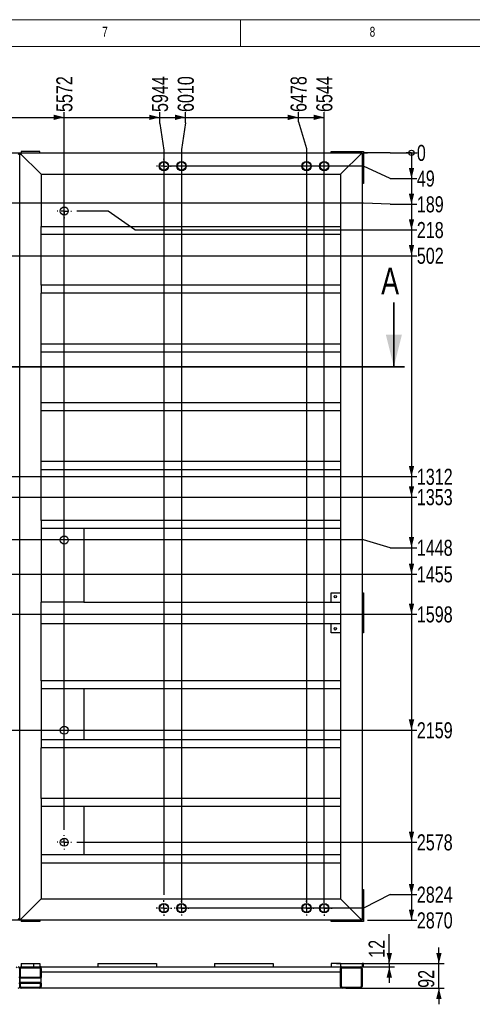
# Model space of a CAD drawing. Header units: millimetres. Extents: x 5 to 589, y 5 to 415.
# Tile 19 of 21: x 306 to 390, y 231 to 415. Entities that reach past the tile are written whole.
import ezdxf

# ---------------------------------------------------------------- set-up
doc = ezdxf.new("R2010")
doc.units = ezdxf.units.MM
doc.linetypes.add('CENTERX2', pattern=[20.32, 12.7, -2.54, 2.54, -2.54])
for name, color, linetype in [('COTES', 1, 'Continuous'), ('NOTES', 6, 'Continuous'), ('TRAIT-FINS', 9, 'Continuous'), ('TRAIT-MIXTES', 3, 'CENTERX2')]:
    doc.layers.add(name, color=color, linetype=linetype)
doc.layers.add('TRAIT-FORT', color=4, linetype='Continuous', lineweight=25)
doc.styles.add('SLDTEXTSTYLE0', font='TXT', dxfattribs={"width": 0.75})
doc.dimstyles.new('SLDDIMSTYLE0', dxfattribs={"dimtxt": 3, "dimasz": 0.333333, "dimexe": 0, "dimexo": 0.0625, "dimgap": 0.75, "dimtad": 0, "dimtih": 1, "dimtoh": 1, "dimdec": 0, "dimlfac": 20, "dimrnd": 1e-09, "dimdsep": 46, "dimtxsty": 'SLDTEXTSTYLE0', "dimblk1": 'ORIGIN', "dimblk2": 'ORIGIN', "dimsah": 1, "dimcen": 0.09, "dimadec": 0, "dimazin": 2, "dimtfac": 1, "dimtdec": 0, "dimtofl": 0, "dimtmove": 0, "dimatfit": 3, "dimldrblk": 'ORIGIN', "dimfxl": 1, "dimfrac": 2, "dimtolj": 1, "dimtzin": 12, "dimarcsym": 0})
doc.dimstyles.new('SLDDIMSTYLE1', dxfattribs={"dimtxt": 3, "dimasz": 2, "dimexe": 0, "dimexo": 0.0625, "dimgap": 0.75, "dimtad": 0, "dimtih": 1, "dimtoh": 1, "dimdec": 0, "dimlfac": 20, "dimrnd": 1e-09, "dimzin": 12, "dimdsep": 46, "dimtxsty": 'SLDTEXTSTYLE0', "dimsah": 1, "dimcen": 0.09, "dimadec": 0, "dimazin": 3, "dimtfac": 1, "dimtdec": 0, "dimtofl": 0, "dimtmove": 0, "dimatfit": 3, "dimfxl": 1, "dimfrac": 2, "dimtolj": 1, "dimtzin": 12, "dimarcsym": 0})
doc.dimstyles.new('SLDDIMSTYLE5', dxfattribs={"dimtxt": 3, "dimasz": 2, "dimexe": 0, "dimexo": 0.0625, "dimgap": 0.75, "dimtad": 1, "dimdec": 0, "dimlfac": 20, "dimrnd": 1e-09, "dimzin": 12, "dimdsep": 46, "dimtxsty": 'SLDTEXTSTYLE0', "dimsah": 1, "dimcen": 0.09, "dimadec": 0, "dimazin": 3, "dimtfac": 1, "dimtdec": 0, "dimtmove": 0, "dimatfit": 0, "dimfxl": 1, "dimfrac": 2, "dimtolj": 1, "dimtzin": 12, "dimarcsym": 0})
pattern_1 = [(45, (0, 0), (-13.4704, 13.4704), []), (45, (4.49, 0), (-13.4704, 13.4704), []), (45, (8.98, 0), (-13.4704, 13.4704), []), (45, (13.47, 0), (-13.4704, 13.4704), [])]

# ---------------------------------------------------------------- blocks, each defined once
blk = doc.blocks.new('_D_25')
at = {"layer": 'COTES', "color": 1, "transparency": 16777216}
for p, q in [((314.07, 263.55), (314.07, 397.74)), ((293.54, 396.74), (314.07, 396.74))]:
    blk.add_line(p, q, dxfattribs=at)
blk.add_solid([(314.07, 396.74), (312.07, 397.24), (312.07, 396.24)], dxfattribs=at)
at = {"layer": 'COTES', "color": 1, "transparency": 16777216, "insert": (312.58, 397.74), "char_height": 3, "attachment_point": 1, "rotation": 90, "style": 'SLDTEXTSTYLE0'}
blk.add_mtext('5572', dxfattribs=at)
blk = doc.blocks.new('_D_26')
at = {"layer": 'COTES', "color": 1, "transparency": 16777216}
for p, q in [((331.94, 395.61), (331.94, 397.74)), ((314.07, 396.74), (331.94, 396.74)), ((331.94, 395.61), (332.7, 390.61)), ((332.7, 390.61), (332.7, 251.37))]:
    blk.add_line(p, q, dxfattribs=at)
blk.add_solid([(331.94, 396.74), (329.94, 397.24), (329.94, 396.24)], dxfattribs=at)
at = {"layer": 'COTES', "color": 1, "transparency": 16777216, "insert": (330.46, 397.74), "char_height": 3, "attachment_point": 1, "rotation": 90, "style": 'SLDTEXTSTYLE0'}
blk.add_mtext('5944', dxfattribs=at)
blk = doc.blocks.new('_D_27')
at = {"layer": 'COTES', "color": 1, "transparency": 16777216}
for p, q in [((336.75, 395.73), (336.75, 397.74)), ((331.94, 396.74), (336.75, 396.74)), ((336.75, 395.73), (336, 390.73)), ((336, 390.73), (336, 249.89))]:
    blk.add_line(p, q, dxfattribs=at)
blk.add_solid([(336.75, 396.74), (334.75, 397.24), (334.75, 396.24)], dxfattribs=at)
at = {"layer": 'COTES', "color": 1, "transparency": 16777216, "insert": (335.27, 397.74), "char_height": 3, "attachment_point": 1, "rotation": 90, "style": 'SLDTEXTSTYLE0'}
blk.add_mtext('6010', dxfattribs=at)
blk = doc.blocks.new('_D_28')
at = {"layer": 'COTES', "color": 1, "transparency": 16777216}
for p, q in [((357.86, 395.9), (357.86, 397.74)), ((336.75, 396.74), (357.86, 396.74)), ((357.86, 395.9), (359.37, 390.9)), ((359.37, 390.9), (359.37, 249.89))]:
    blk.add_line(p, q, dxfattribs=at)
blk.add_solid([(357.86, 396.74), (355.86, 397.24), (355.86, 396.24)], dxfattribs=at)
at = {"layer": 'COTES', "color": 1, "transparency": 16777216, "insert": (356.37, 397.74), "char_height": 3, "attachment_point": 1, "rotation": 90, "style": 'SLDTEXTSTYLE0'}
blk.add_mtext('6478', dxfattribs=at)
blk = doc.blocks.new('_D_29')
at = {"layer": 'COTES', "color": 1, "transparency": 16777216}
for p, q in [((362.67, 249.89), (362.67, 397.74)), ((357.86, 396.74), (362.67, 396.74))]:
    blk.add_line(p, q, dxfattribs=at)
blk.add_solid([(362.67, 396.74), (360.67, 397.24), (360.67, 396.24)], dxfattribs=at)
at = {"layer": 'COTES', "color": 1, "transparency": 16777216, "insert": (361.18, 397.74), "char_height": 3, "attachment_point": 1, "rotation": 90, "style": 'SLDTEXTSTYLE0'}
blk.add_mtext('6544', dxfattribs=at)
blk = doc.blocks.new('_ORIGIN')
at = {"color": 0, "linetype": 'ByBlock', "lineweight": -2}
blk.add_line((0, 0), (-1, 0), dxfattribs=at)
blk.add_circle((0, 0), 0.5, dxfattribs=at)
blk = doc.blocks.new('_D_30')
at = {"layer": 'COTES', "color": 1, "transparency": 16777216}
for p, q in [((374.98, 390.11), (369.98, 390.11)), ((369.98, 390.11), (370.73, 390.11)), ((374.98, 390.11), (379.98, 390.11))]:
    blk.add_line(p, q, dxfattribs=at)
blk.add_blockref('_ORIGIN', (378.98, 390.11), dxfattribs=at)
at = {"layer": 'COTES', "color": 1, "transparency": 16777216, "insert": (379.98, 391.6), "char_height": 3, "attachment_point": 1, "style": 'SLDTEXTSTYLE0'}
blk.add_mtext('0', dxfattribs=at)
blk = doc.blocks.new('_D_31')
at = {"layer": 'COTES', "color": 1, "transparency": 16777216}
for p, q in [((378.98, 390.11), (378.98, 385.3)), ((369.98, 387.64), (333.7, 387.64)), ((374.98, 385.3), (369.98, 387.64)), ((374.98, 385.3), (379.98, 385.3))]:
    blk.add_line(p, q, dxfattribs=at)
blk.add_solid([(378.98, 385.3), (379.48, 387.3), (378.48, 387.3)], dxfattribs=at)
at = {"layer": 'COTES', "color": 1, "transparency": 16777216, "insert": (379.98, 386.79), "char_height": 3, "attachment_point": 1, "style": 'SLDTEXTSTYLE0'}
blk.add_mtext('49', dxfattribs=at)
blk = doc.blocks.new('_D_32')
at = {"layer": 'COTES', "color": 1, "transparency": 16777216}
for p, q in [((378.98, 385.3), (378.98, 380.49)), ((369.98, 380.67), (295.89, 380.67)), ((374.98, 380.49), (369.98, 380.67)), ((374.98, 380.49), (379.98, 380.49))]:
    blk.add_line(p, q, dxfattribs=at)
blk.add_solid([(378.98, 380.49), (379.48, 382.49), (378.48, 382.49)], dxfattribs=at)
at = {"layer": 'COTES', "color": 1, "transparency": 16777216, "insert": (379.98, 381.98), "char_height": 3, "attachment_point": 1, "style": 'SLDTEXTSTYLE0'}
blk.add_mtext('189', dxfattribs=at)
blk = doc.blocks.new('_D_33')
at = {"layer": 'COTES', "color": 1, "transparency": 16777216}
for p, q in [((378.98, 380.49), (378.98, 375.68)), ((322.27, 379.23), (316.42, 379.23)), ((327.27, 375.68), (322.27, 379.23)), ((327.27, 375.68), (379.98, 375.68))]:
    blk.add_line(p, q, dxfattribs=at)
blk.add_solid([(378.98, 375.68), (379.48, 377.68), (378.48, 377.68)], dxfattribs=at)
at = {"layer": 'COTES', "color": 1, "transparency": 16777216, "insert": (379.98, 377.17), "char_height": 3, "attachment_point": 1, "style": 'SLDTEXTSTYLE0'}
blk.add_mtext('218', dxfattribs=at)
blk = doc.blocks.new('_D_34')
at = {"layer": 'COTES', "color": 1, "transparency": 16777216}
for p, q in [((378.98, 375.68), (378.98, 370.87)), ((302.61, 370.87), (297.61, 364.99)), ((302.61, 370.87), (379.98, 370.87)), ((297.61, 364.99), (222.92, 364.99))]:
    blk.add_line(p, q, dxfattribs=at)
blk.add_solid([(378.98, 370.87), (379.48, 372.87), (378.48, 372.87)], dxfattribs=at)
at = {"layer": 'COTES', "color": 1, "transparency": 16777216, "insert": (379.98, 372.36), "char_height": 3, "attachment_point": 1, "style": 'SLDTEXTSTYLE0'}
blk.add_mtext('502', dxfattribs=at)
blk = doc.blocks.new('_D_35')
at = {"layer": 'COTES', "color": 1, "transparency": 16777216}
for p, q in [((378.98, 370.87), (378.98, 329.56)), ((206.88, 329.56), (201.88, 324.51)), ((206.88, 329.56), (379.98, 329.56)), ((201.88, 324.51), (179.28, 324.51))]:
    blk.add_line(p, q, dxfattribs=at)
blk.add_solid([(378.98, 329.56), (379.48, 331.56), (378.48, 331.56)], dxfattribs=at)
at = {"layer": 'COTES', "color": 1, "transparency": 16777216, "insert": (379.98, 331.04), "char_height": 3, "attachment_point": 1, "style": 'SLDTEXTSTYLE0'}
blk.add_mtext('1312', dxfattribs=at)
blk = doc.blocks.new('_D_36')
at = {"layer": 'COTES', "color": 1, "transparency": 16777216}
for p, q in [((378.98, 329.56), (378.98, 325.75)), ((289.03, 325.75), (284.03, 322.45)), ((289.03, 325.75), (379.98, 325.75)), ((284.03, 322.45), (252.46, 322.45))]:
    blk.add_line(p, q, dxfattribs=at)
blk.add_solid([(378.98, 325.75), (379.48, 327.75), (378.48, 327.75)], dxfattribs=at)
at = {"layer": 'COTES', "color": 1, "transparency": 16777216, "insert": (379.98, 327.23), "char_height": 3, "attachment_point": 1, "style": 'SLDTEXTSTYLE0'}
blk.add_mtext('1353', dxfattribs=at)
blk = doc.blocks.new('_D_37')
at = {"layer": 'COTES', "color": 1, "transparency": 16777216}
for p, q in [((378.98, 325.75), (378.98, 316.27)), ((369.98, 317.72), (275.3, 317.72)), ((374.98, 316.27), (369.98, 317.72)), ((374.98, 316.27), (379.98, 316.27))]:
    blk.add_line(p, q, dxfattribs=at)
blk.add_solid([(378.98, 316.27), (379.48, 318.27), (378.48, 318.27)], dxfattribs=at)
at = {"layer": 'COTES', "color": 1, "transparency": 16777216, "insert": (379.98, 317.76), "char_height": 3, "attachment_point": 1, "style": 'SLDTEXTSTYLE0'}
blk.add_mtext('1448', dxfattribs=at)
blk = doc.blocks.new('_D_38')
at = {"layer": 'COTES', "color": 1, "transparency": 16777216}
for p, q in [((241.32, 317.36), (221.54, 317.36)), ((246.32, 311.32), (241.32, 317.36)), ((378.98, 316.27), (378.98, 311.32)), ((246.32, 311.32), (379.98, 311.32))]:
    blk.add_line(p, q, dxfattribs=at)
blk.add_solid([(378.98, 311.32), (379.48, 313.32), (378.48, 313.32)], dxfattribs=at)
at = {"layer": 'COTES', "color": 1, "transparency": 16777216, "insert": (379.98, 312.8), "char_height": 3, "attachment_point": 1, "style": 'SLDTEXTSTYLE0'}
blk.add_mtext('1455', dxfattribs=at)
blk = doc.blocks.new('_D_39')
at = {"layer": 'COTES', "color": 1, "transparency": 16777216}
for p, q in [((378.98, 311.32), (378.98, 303.83)), ((203.56, 310.22), (179.28, 310.22)), ((208.56, 303.83), (203.56, 310.22)), ((208.56, 303.83), (379.98, 303.83))]:
    blk.add_line(p, q, dxfattribs=at)
blk.add_solid([(378.98, 303.83), (379.48, 305.83), (378.48, 305.83)], dxfattribs=at)
at = {"layer": 'COTES', "color": 1, "transparency": 16777216, "insert": (379.98, 305.31), "char_height": 3, "attachment_point": 1, "style": 'SLDTEXTSTYLE0'}
blk.add_mtext('1598', dxfattribs=at)
blk = doc.blocks.new('_D_40')
at = {"layer": 'COTES', "color": 1, "transparency": 16777216}
for p, q in [((378.98, 303.83), (378.98, 282.16)), ((259.19, 282.16), (379.98, 282.16))]:
    blk.add_line(p, q, dxfattribs=at)
blk.add_solid([(378.98, 282.16), (379.48, 284.16), (378.48, 284.16)], dxfattribs=at)
at = {"layer": 'COTES', "color": 1, "transparency": 16777216, "insert": (379.98, 283.64), "char_height": 3, "attachment_point": 1, "style": 'SLDTEXTSTYLE0'}
blk.add_mtext('2159', dxfattribs=at)
blk = doc.blocks.new('_D_41')
at = {"layer": 'COTES', "color": 1, "transparency": 16777216}
for p, q in [((378.98, 282.16), (378.98, 261.2)), ((316.42, 261.2), (379.98, 261.2))]:
    blk.add_line(p, q, dxfattribs=at)
blk.add_solid([(378.98, 261.2), (379.48, 263.2), (378.48, 263.2)], dxfattribs=at)
at = {"layer": 'COTES', "color": 1, "transparency": 16777216, "insert": (379.98, 262.69), "char_height": 3, "attachment_point": 1, "style": 'SLDTEXTSTYLE0'}
blk.add_mtext('2578', dxfattribs=at)
blk = doc.blocks.new('_D_42')
at = {"layer": 'COTES', "color": 1, "transparency": 16777216}
for p, q in [((378.98, 261.2), (378.98, 251.42)), ((374.98, 251.42), (369.98, 248.89)), ((374.98, 251.42), (379.98, 251.42)), ((369.98, 248.89), (335.17, 248.89))]:
    blk.add_line(p, q, dxfattribs=at)
blk.add_solid([(378.98, 251.42), (379.48, 253.42), (378.48, 253.42)], dxfattribs=at)
at = {"layer": 'COTES', "color": 1, "transparency": 16777216, "insert": (379.98, 252.91), "char_height": 3, "attachment_point": 1, "style": 'SLDTEXTSTYLE0'}
blk.add_mtext('2824', dxfattribs=at)
blk = doc.blocks.new('_D_43')
at = {"layer": 'COTES', "color": 1, "transparency": 16777216}
for p, q in [((378.98, 251.42), (378.98, 246.61)), ((370.73, 246.61), (379.98, 246.61))]:
    blk.add_line(p, q, dxfattribs=at)
blk.add_solid([(378.98, 246.61), (379.48, 248.61), (378.48, 248.61)], dxfattribs=at)
at = {"layer": 'COTES', "color": 1, "transparency": 16777216, "insert": (379.98, 248.1), "char_height": 3, "attachment_point": 1, "style": 'SLDTEXTSTYLE0'}
blk.add_mtext('2870', dxfattribs=at)
blk = doc.blocks.new('SW_CENTERMARKSYMBOL_34')
at = {"layer": 'TRAIT-MIXTES', "color": 0}
for p, q in [((-1.2, 0), (-1.35, 0)), ((0, 0), (-0.6, 0)), ((0, 1.2), (0, 1.35)), ((0, 0), (0, 0.6)), ((0, 0), (0, -0.6)), ((0, 0), (0.6, 0)), ((1.2, 0), (1.35, 0)), ((0, -1.2), (0, -1.35))]:
    blk.add_line(p, q, dxfattribs=at)
blk = doc.blocks.new('SW_CENTERMARKSYMBOL_35')
at = {"layer": 'TRAIT-MIXTES', "color": 0}
for p, q in [((-1.2, 0), (-1.475, 0)), ((0, 0), (-0.6, 0)), ((0, 1.2), (0, 1.475)), ((0, 0), (0, 0.6)), ((0, 0), (0, -0.6)), ((0, 0), (0.6, 0)), ((1.2, 0), (1.475, 0)), ((0, -1.2), (0, -1.475))]:
    blk.add_line(p, q, dxfattribs=at)
blk = doc.blocks.new('SW_CENTERMARKSYMBOL_36')
at = {"layer": 'TRAIT-MIXTES', "color": 0}
for p, q in [((-1.2, 0), (-1.375, 0)), ((0, 0), (-0.6, 0)), ((0, 1.2), (0, 1.375)), ((0, 0), (0, 0.6)), ((0, 0), (0, -0.6)), ((0, 0), (0.6, 0)), ((1.2, 0), (1.375, 0)), ((0, -1.2), (0, -1.375))]:
    blk.add_line(p, q, dxfattribs=at)
blk = doc.blocks.new('SW_CENTERMARKSYMBOL_37')
at = {"layer": 'TRAIT-MIXTES', "color": 0}
for p, q in [((-1.2, 0), (-1.375, 0)), ((0, 0), (-0.6, 0)), ((0, 1.2), (0, 1.375)), ((0, 0), (0, 0.6)), ((0, 0), (0, -0.6)), ((0, 0), (0.6, 0)), ((1.2, 0), (1.375, 0)), ((0, -1.2), (0, -1.375))]:
    blk.add_line(p, q, dxfattribs=at)
blk = doc.blocks.new('SW_CENTERMARKSYMBOL_38')
at = {"layer": 'TRAIT-MIXTES', "color": 0}
for p, q in [((-1.2, 0), (-1.475, 0)), ((0, 0), (-0.6, 0)), ((0, 1.2), (0, 1.475)), ((0, 0), (0, 0.6)), ((0, 0), (0, -0.6)), ((0, 0), (0.6, 0)), ((1.2, 0), (1.475, 0)), ((0, -1.2), (0, -1.475))]:
    blk.add_line(p, q, dxfattribs=at)
blk = doc.blocks.new('SW_CENTERMARKSYMBOL_40')
at = {"layer": 'TRAIT-MIXTES', "color": 0}
for p, q in [((-1.2, 0), (-1.35, 0)), ((0, 0), (-0.6, 0)), ((0, 1.2), (0, 1.35)), ((0, 0), (0, 0.6)), ((0, 0), (0, -0.6)), ((0, 0), (0.6, 0)), ((1.2, 0), (1.35, 0)), ((0, -1.2), (0, -1.35))]:
    blk.add_line(p, q, dxfattribs=at)
blk = doc.blocks.new('SW_CENTERMARKSYMBOL_41')
at = {"layer": 'TRAIT-MIXTES', "color": 0}
for p, q in [((-1.2, 0), (-1.375, 0)), ((0, 0), (-0.6, 0)), ((0, 1.2), (0, 1.375)), ((0, 0), (0, 0.6)), ((0, 0), (0, -0.6)), ((0, 0), (0.6, 0)), ((1.2, 0), (1.375, 0)), ((0, -1.2), (0, -1.375))]:
    blk.add_line(p, q, dxfattribs=at)
blk = doc.blocks.new('_D_64')
at = {"layer": 'COTES', "color": 1, "transparency": 16777216}
for p, q in [((374.83, 238.51), (374.83, 244.05)), ((364.98, 238.51), (375.83, 238.51)), ((364.98, 237.91), (375.83, 237.91)), ((374.83, 238.51), (374.83, 237.91)), ((374.83, 237.91), (374.83, 234.91))]:
    blk.add_line(p, q, dxfattribs=at)
for points in [[(374.83, 238.51), (375.33, 240.51), (374.33, 240.51)], [(374.83, 237.91), (374.33, 235.91), (375.33, 235.91)]]:
    blk.add_solid(points, dxfattribs=at)
at = {"layer": 'COTES', "color": 1, "transparency": 16777216, "insert": (370.96, 239.61), "char_height": 3, "attachment_point": 1, "rotation": 90, "style": 'SLDTEXTSTYLE0'}
blk.add_mtext('12', dxfattribs=at)
blk = doc.blocks.new('_D_65')
at = {"layer": 'COTES', "color": 1, "transparency": 16777216}
for p, q in [((384.1, 238.51), (384.1, 241.51)), ((370.98, 238.51), (385.1, 238.51)), ((384.1, 233.91), (384.1, 238.51)), ((366.73, 233.91), (385.1, 233.91)), ((384.1, 233.91), (384.1, 230.91))]:
    blk.add_line(p, q, dxfattribs=at)
for points in [[(384.1, 238.51), (384.6, 240.51), (383.6, 240.51)], [(384.1, 233.91), (383.6, 231.91), (384.6, 231.91)]]:
    blk.add_solid(points, dxfattribs=at)
at = {"layer": 'COTES', "color": 1, "transparency": 16777216, "insert": (380.23, 233.99), "char_height": 3, "attachment_point": 1, "rotation": 90, "style": 'SLDTEXTSTYLE0'}
blk.add_mtext('92', dxfattribs=at)

msp = doc.modelspace()

# ---------------------------------------------------------------- hatches: boundary and pattern name
at = {"layer": 'TRAIT-FINS'}
h = msp.add_hatch(dxfattribs=at)
h.set_pattern_fill('DIN 201 ACIER ET FONTE', color=256, style=0, pattern_type=2)
h.set_pattern_definition(pattern_1)
edge = h.paths.add_edge_path(flags=0)
edge.add_line((302.033, 237.756), (305.433, 237.756))
edge.add_arc((305.433, 237.606), 0.15, 0, 90, ccw=False)
edge.add_line((305.583, 237.606), (305.583, 235.931))
edge.add_line((305.583, 235.931), (305.733, 235.931))
edge.add_line((305.733, 235.931), (305.733, 237.606))
edge.add_arc((305.433, 237.606), 0.3, 0, 90)
edge.add_line((305.433, 237.906), (302.033, 237.906))
edge.add_arc((302.033, 237.606), 0.3, 90, 180)
edge.add_line((301.733, 237.606), (301.733, 235.931))
edge.add_line((301.733, 235.931), (301.883, 235.931))
edge.add_line((301.883, 235.931), (301.883, 237.606))
edge.add_arc((302.033, 237.606), 0.15, 90, 180, ccw=False)
h = msp.add_hatch(dxfattribs=at)
h.set_pattern_fill('DIN 201 ACIER ET FONTE', color=256, style=0, pattern_type=2)
h.set_pattern_definition(pattern_1)
edge = h.paths.add_edge_path(flags=0)
edge.add_line((305.883, 235.931), (305.883, 237.606))
edge.add_arc((306.033, 237.606), 0.15, 90, 180, ccw=False)
edge.add_line((306.033, 237.756), (309.433, 237.756))
edge.add_arc((309.433, 237.606), 0.15, 0, 90, ccw=False)
edge.add_line((309.583, 237.606), (309.583, 235.931))
edge.add_line((309.583, 235.931), (309.733, 235.931))
edge.add_line((309.733, 235.931), (309.733, 237.606))
edge.add_arc((309.433, 237.606), 0.3, 0, 90)
edge.add_line((309.433, 237.906), (306.033, 237.906))
edge.add_arc((306.033, 237.606), 0.3, 90, 180)
edge.add_line((305.733, 237.606), (305.733, 235.931))
edge.add_line((305.733, 235.931), (305.883, 235.931))
h = msp.add_hatch(dxfattribs=at)
h.set_pattern_fill('DIN 201 ACIER ET FONTE', color=256, style=0, pattern_type=2)
h.set_pattern_definition(pattern_1)
edge = h.paths.add_edge_path(flags=0)
edge.add_arc((369.433, 237.606), 0.3, 0, 90)
edge.add_line((369.433, 237.906), (366.033, 237.906))
edge.add_arc((366.033, 237.606), 0.3, 90, 180)
edge.add_line((365.733, 237.606), (365.733, 234.206))
edge.add_arc((366.033, 234.206), 0.3, 180, 270)
edge.add_line((366.033, 233.906), (369.433, 233.906))
edge.add_arc((369.433, 234.206), 0.3, 270, 360)
edge.add_line((369.733, 234.206), (369.733, 237.606))
edge = h.paths.add_edge_path(flags=0)
edge.add_line((366.033, 237.756), (369.433, 237.756))
edge.add_arc((369.433, 237.606), 0.15, 0, 90, ccw=False)
edge.add_line((369.583, 237.606), (369.583, 234.206))
edge.add_arc((369.433, 234.206), 0.15, 270, 360, ccw=False)
edge.add_line((369.433, 234.056), (366.033, 234.056))
edge.add_arc((366.033, 234.206), 0.15, 180, 270, ccw=False)
edge.add_line((365.883, 234.206), (365.883, 237.606))
edge.add_arc((366.033, 237.606), 0.15, 90, 180, ccw=False)
h = msp.add_hatch(dxfattribs=at)
h.set_pattern_fill('DIN 201 ACIER ET FONTE', color=256, style=0, pattern_type=2)
h.set_pattern_definition(pattern_1)
h.paths.add_polyline_path([(305.734, 235.781), (309.733, 235.781), (309.733, 235.931), (305.734, 235.931)], flags=0)
h = msp.add_hatch(dxfattribs=at)
h.set_pattern_fill('DIN 201 ACIER ET FONTE', color=256, style=0, pattern_type=2)
h.set_pattern_definition(pattern_1)
edge = h.paths.add_edge_path(flags=0)
edge.add_arc((302.033, 234.206), 0.3, 180, 270)
edge.add_line((302.033, 233.906), (305.433, 233.906))
edge.add_arc((305.433, 234.206), 0.3, 270, 360)
edge.add_line((305.733, 234.206), (305.733, 234.881))
edge.add_line((305.733, 234.881), (305.583, 234.881))
edge.add_line((305.583, 234.881), (305.583, 234.206))
edge.add_arc((305.433, 234.206), 0.15, 270, 360, ccw=False)
edge.add_line((305.433, 234.056), (302.033, 234.056))
edge.add_arc((302.033, 234.206), 0.15, 180, 270, ccw=False)
edge.add_line((301.883, 234.206), (301.883, 234.881))
edge.add_line((301.883, 234.881), (301.733, 234.881))
edge.add_line((301.733, 234.881), (301.733, 234.206))
h = msp.add_hatch(dxfattribs=at)
h.set_pattern_fill('DIN 201 ACIER ET FONTE', color=256, style=0, pattern_type=2)
h.set_pattern_definition(pattern_1)
edge = h.paths.add_edge_path(flags=0)
edge.add_arc((309.433, 234.206), 0.3, 270, 360)
edge.add_line((309.733, 234.206), (309.733, 234.881))
edge.add_line((309.733, 234.881), (309.583, 234.881))
edge.add_line((309.583, 234.881), (309.583, 234.206))
edge.add_arc((309.433, 234.206), 0.15, 270, 360, ccw=False)
edge.add_line((309.433, 234.056), (306.033, 234.056))
edge.add_arc((306.033, 234.206), 0.15, 180, 270, ccw=False)
edge.add_line((305.883, 234.206), (305.883, 234.881))
edge.add_line((305.883, 234.881), (305.733, 234.881))
edge.add_line((305.733, 234.881), (305.733, 234.206))
edge.add_arc((306.033, 234.206), 0.3, 180, 270)
edge.add_line((306.033, 233.906), (309.433, 233.906))
h = msp.add_hatch(dxfattribs=at)
h.set_pattern_fill('DIN 201 ACIER ET FONTE', color=256, style=0, pattern_type=2)
h.set_pattern_definition(pattern_1)
h.paths.add_polyline_path([(305.734, 234.881), (309.733, 234.881), (309.733, 235.031), (305.734, 235.031)], flags=0)

# ---------------------------------------------------------------- linework, layer by layer
at = {"lineweight": 18}
for p, q in [((589, 415), (5, 415)), ((347, 410), (347, 415)), ((584, 410), (10, 410))]:
    msp.add_line(p, q, dxfattribs=at)
at = {"lineweight": 35}
for p, q in [((375.687, 362.114), (375.687, 350.114)), ((377.687, 350.114), (29.352, 350.114))]:
    msp.add_line(p, q, dxfattribs=at)
msp.add_solid([(375.687, 350.114), (377.187, 356.114), (374.187, 356.114)], dxfattribs=at)
at = {"layer": 'TRAIT-FORT', "color": 4, "linetype": 'Continuous', "lineweight": 25}
for p, q in [((309.483, 390.364), (305.983, 390.364)), ((305.983, 390.364), (305.983, 390.114)), ((309.483, 390.114), (309.483, 390.364)), ((363.983, 390.114), (363.983, 390.364)), ((363.983, 390.364), (369.983, 390.364)), ((369.983, 390.364), (369.983, 384.364)), ((257.233, 390.114), (305.733, 390.114)), ((305.433, 389.814), (305.733, 390.114)), ((305.733, 390.114), (305.433, 389.814)), ((305.733, 390.114), (369.733, 390.114)), ((306.033, 389.814), (305.733, 390.114)), ((305.733, 246.614), (305.733, 390.114)), ((305.733, 390.114), (306.033, 389.814)), ((309.433, 386.414), (306.033, 389.814)), ((366.033, 386.414), (369.433, 389.814)), ((369.433, 389.814), (369.733, 390.114)), ((369.733, 390.114), (369.433, 389.814)), ((369.733, 390.114), (369.733, 246.614)), ((309.733, 386.114), (309.433, 386.414)), ((309.433, 386.414), (309.733, 386.114)), ((309.733, 386.114), (309.733, 376.364)), ((309.733, 386.114), (365.733, 386.114)), ((365.733, 386.114), (366.033, 386.414)), ((366.033, 386.414), (365.733, 386.114)), ((365.733, 386.114), (365.733, 376.364)), ((369.983, 384.364), (369.733, 384.364)), ((309.733, 376.064), (309.733, 376.364)), ((309.733, 376.364), (365.733, 376.364)), ((309.733, 375.164), (309.733, 376.064)), ((365.733, 376.364), (365.733, 376.064)), ((365.733, 376.064), (365.733, 375.164)), ((309.733, 374.864), (309.733, 375.164)), ((309.733, 365.364), (309.733, 374.864)), ((365.733, 374.864), (309.733, 374.864)), ((365.733, 375.164), (365.733, 374.864)), ((365.733, 374.864), (365.733, 365.364)), ((309.733, 365.364), (309.733, 365.064)), ((365.733, 365.364), (309.733, 365.364)), ((309.733, 365.064), (309.733, 364.164)), ((365.733, 365.364), (365.733, 365.064)), ((365.733, 365.064), (365.733, 364.164)), ((309.733, 364.164), (309.733, 363.864)), ((309.733, 354.364), (309.733, 363.864)), ((365.733, 363.864), (309.733, 363.864)), ((365.733, 364.164), (365.733, 363.864)), ((365.733, 363.864), (365.733, 354.364)), ((365.733, 354.364), (309.733, 354.364)), ((309.733, 354.064), (309.733, 354.364)), ((309.733, 353.164), (309.733, 354.064)), ((365.733, 354.364), (365.733, 354.064)), ((365.733, 354.064), (365.733, 353.164)), ((309.733, 352.864), (309.733, 353.164)), ((309.733, 343.364), (309.733, 352.864)), ((365.733, 352.864), (309.733, 352.864)), ((365.733, 353.164), (365.733, 352.864)), ((365.733, 352.864), (365.733, 343.364)), ((309.733, 343.064), (309.733, 343.364)), ((365.733, 343.364), (309.733, 343.364)), ((309.733, 342.164), (309.733, 343.064)), ((365.733, 343.364), (365.733, 343.064)), ((365.733, 343.064), (365.733, 342.164)), ((309.733, 341.864), (309.733, 342.164)), ((309.733, 332.364), (309.733, 341.864)), ((365.733, 341.864), (309.733, 341.864)), ((365.733, 342.164), (365.733, 341.864)), ((365.733, 341.864), (365.733, 332.364)), ((365.733, 332.364), (309.733, 332.364)), ((309.733, 332.064), (309.733, 332.364)), ((309.733, 331.164), (309.733, 332.064)), ((365.733, 332.364), (365.733, 332.064)), ((365.733, 332.064), (365.733, 331.164)), ((309.733, 330.864), (309.733, 331.164)), ((309.733, 321.364), (309.733, 330.864)), ((365.733, 330.864), (309.733, 330.864)), ((365.733, 331.164), (365.733, 330.864)), ((365.733, 330.864), (365.733, 321.364)), ((309.733, 321.364), (309.733, 321.064)), ((365.733, 321.364), (309.733, 321.364)), ((309.733, 321.064), (309.733, 320.164)), ((365.733, 321.364), (365.733, 321.064)), ((365.733, 321.064), (365.733, 320.164)), ((309.733, 320.164), (309.733, 319.864)), ((317.733, 319.864), (309.733, 319.864)), ((309.733, 319.864), (309.733, 306.114)), ((365.733, 319.864), (317.733, 319.864)), ((317.733, 319.864), (317.733, 306.114)), ((365.733, 320.164), (365.733, 319.864)), ((365.733, 319.864), (365.733, 306.114)), ((363.983, 306.114), (363.983, 307.864)), ((363.983, 307.864), (365.733, 307.864)), ((369.733, 307.864), (369.983, 307.864)), ((369.983, 307.864), (369.983, 300.364)), ((309.733, 305.814), (309.733, 306.114)), ((317.733, 306.114), (309.733, 306.114)), ((309.733, 302.414), (309.733, 305.814)), ((317.733, 306.114), (365.733, 306.114)), ((365.733, 306.114), (365.733, 305.814)), ((365.733, 305.814), (365.733, 302.414)), ((309.733, 302.114), (309.733, 302.414)), ((309.733, 302.114), (365.733, 302.114)), ((309.733, 291.364), (309.733, 302.114)), ((363.983, 300.364), (363.983, 302.114)), ((365.733, 302.414), (365.733, 302.114)), ((365.733, 302.114), (365.733, 291.364)), ((365.733, 300.364), (363.983, 300.364)), ((369.983, 300.364), (369.733, 300.364)), ((309.733, 291.364), (309.733, 291.064)), ((365.733, 291.364), (309.733, 291.364)), ((309.733, 291.064), (309.733, 290.164)), ((365.733, 291.364), (365.733, 291.064)), ((365.733, 291.064), (365.733, 290.164)), ((309.733, 290.164), (309.733, 289.864)), ((309.733, 289.864), (309.733, 280.364)), ((317.733, 289.864), (309.733, 289.864)), ((365.733, 289.864), (317.733, 289.864)), ((317.733, 289.864), (317.733, 280.364)), ((365.733, 290.164), (365.733, 289.864)), ((365.733, 289.864), (365.733, 280.364)), ((309.733, 280.364), (309.733, 280.064)), ((317.733, 280.364), (309.733, 280.364)), ((309.733, 280.064), (309.733, 279.164)), ((365.733, 280.364), (317.733, 280.364)), ((365.733, 280.364), (365.733, 280.064)), ((365.733, 280.064), (365.733, 279.164)), ((309.733, 279.164), (309.733, 278.864)), ((309.733, 269.364), (309.733, 278.864)), ((365.733, 278.864), (309.733, 278.864)), ((365.733, 279.164), (365.733, 278.864)), ((365.733, 278.864), (365.733, 269.364)), ((309.733, 269.364), (309.733, 269.064)), ((365.733, 269.364), (309.733, 269.364)), ((309.733, 269.064), (309.733, 268.164)), ((365.733, 269.364), (365.733, 269.064)), ((365.733, 269.064), (365.733, 268.164)), ((309.733, 268.164), (309.733, 267.864)), ((309.733, 267.864), (309.733, 258.864)), ((317.733, 267.864), (309.733, 267.864)), ((365.733, 267.864), (317.733, 267.864)), ((317.733, 267.864), (317.733, 258.864)), ((365.733, 268.164), (365.733, 267.864)), ((365.733, 267.864), (365.733, 258.864)), ((309.733, 258.864), (309.733, 258.564)), ((317.733, 258.864), (309.733, 258.864)), ((309.733, 258.564), (309.733, 257.664)), ((365.733, 258.864), (317.733, 258.864)), ((365.733, 258.864), (365.733, 258.564)), ((365.733, 258.564), (365.733, 257.664)), ((309.733, 257.664), (309.733, 257.364)), ((309.733, 257.364), (365.733, 257.364)), ((309.733, 257.364), (309.733, 250.614)), ((365.733, 257.664), (365.733, 257.364)), ((365.733, 257.364), (365.733, 250.614)), ((369.733, 252.364), (369.983, 252.364)), ((369.983, 252.364), (369.983, 246.364)), ((309.433, 250.314), (309.733, 250.614)), ((309.733, 250.614), (309.433, 250.314)), ((309.733, 250.614), (365.733, 250.614)), ((366.033, 250.314), (365.733, 250.614)), ((365.733, 250.614), (366.033, 250.314)), ((306.033, 246.914), (309.433, 250.314)), ((369.433, 246.914), (366.033, 250.314)), ((305.733, 246.614), (305.433, 246.914)), ((305.433, 246.914), (305.733, 246.614)), ((305.733, 246.614), (306.033, 246.914)), ((306.033, 246.914), (305.733, 246.614)), ((369.733, 246.614), (369.433, 246.914)), ((369.433, 246.914), (369.733, 246.614)), ((305.733, 246.614), (257.233, 246.614)), ((369.733, 246.614), (305.733, 246.614)), ((305.983, 246.614), (305.983, 246.364)), ((309.483, 246.364), (305.983, 246.364)), ((309.483, 246.614), (309.483, 246.364)), ((363.983, 246.364), (363.983, 246.614)), ((369.983, 246.364), (363.983, 246.364)), ((305.733, 235.931), (305.733, 237.606)), ((305.883, 235.931), (305.883, 237.606)), ((305.983, 238.506), (305.983, 237.906)), ((305.983, 238.506), (308.283, 238.506)), ((306.033, 237.906), (309.433, 237.906)), ((306.033, 237.756), (309.433, 237.756)), ((308.283, 238.506), (309.483, 238.506)), ((308.283, 238.506), (308.283, 237.906)), ((309.483, 238.506), (309.483, 237.906)), ((309.733, 237.906), (309.483, 237.906)), ((309.583, 237.606), (309.583, 235.931)), ((309.733, 237.906), (342.133, 237.906)), ((309.733, 237.606), (309.733, 237.906)), ((309.733, 237.606), (309.733, 235.931)), ((320.333, 238.506), (320.333, 237.906)), ((320.333, 238.506), (331.333, 238.506)), ((331.333, 238.506), (331.333, 237.906)), ((342.133, 238.506), (353.133, 238.506)), ((342.133, 238.506), (342.133, 237.906)), ((342.133, 237.906), (353.133, 237.906)), ((353.133, 238.506), (353.133, 237.906)), ((353.133, 237.906), (363.983, 237.906)), ((365.733, 238.506), (363.983, 238.506)), ((363.983, 238.506), (363.983, 237.906)), ((363.983, 237.906), (365.733, 237.906)), ((365.733, 238.506), (365.733, 237.906)), ((365.733, 238.506), (369.733, 238.506)), ((365.733, 237.906), (365.733, 237.606)), ((365.733, 237.906), (366.033, 237.906)), ((365.733, 234.206), (365.733, 237.606)), ((365.883, 234.206), (365.883, 237.606)), ((366.033, 237.906), (369.433, 237.906)), ((366.033, 237.756), (369.433, 237.756)), ((369.433, 237.906), (369.733, 237.906)), ((369.583, 237.606), (369.583, 234.206)), ((369.733, 238.506), (369.733, 237.906)), ((369.983, 238.506), (369.733, 238.506)), ((369.733, 237.906), (369.983, 237.906)), ((369.733, 237.606), (369.733, 234.206)), ((369.983, 237.906), (369.983, 238.506)), ((305.733, 235.931), (305.583, 235.931)), ((305.883, 235.931), (305.733, 235.931)), ((305.733, 234.881), (305.733, 235.931)), ((309.733, 235.931), (305.734, 235.931)), ((305.734, 235.781), (305.734, 235.931)), ((305.734, 235.781), (305.734, 235.031)), ((309.733, 235.781), (305.734, 235.781)), ((309.733, 235.931), (309.583, 235.931)), ((365.733, 236.906), (309.733, 236.906)), ((309.733, 235.781), (309.733, 235.931)), ((309.733, 235.031), (309.733, 235.781)), ((305.583, 234.881), (305.733, 234.881)), ((305.733, 234.881), (305.883, 234.881)), ((305.733, 234.206), (305.733, 234.881)), ((305.734, 235.031), (309.733, 235.031)), ((305.734, 234.881), (305.734, 235.031)), ((305.734, 234.881), (309.733, 234.881)), ((305.883, 234.206), (305.883, 234.881)), ((309.433, 234.056), (306.033, 234.056)), ((309.433, 233.906), (306.033, 233.906)), ((309.733, 233.906), (309.433, 233.906)), ((309.583, 234.881), (309.733, 234.881)), ((309.583, 234.881), (309.583, 234.206)), ((309.733, 234.881), (309.733, 235.031)), ((309.733, 234.881), (309.733, 234.206)), ((309.733, 233.906), (309.733, 234.206)), ((365.733, 233.906), (309.733, 233.906)), ((365.733, 234.206), (365.733, 233.906)), ((366.033, 233.906), (365.733, 233.906)), ((369.433, 234.056), (366.033, 234.056)), ((369.433, 233.906), (366.033, 233.906))]:
    msp.add_line(p, q, dxfattribs=at)
for centre, radius in [((332.697, 387.64), 0.875), ((335.999, 387.64), 0.875), ((359.367, 387.64), 0.875), ((362.669, 387.64), 0.875), ((332.697, 387.64), 0.775), ((335.999, 387.64), 0.775), ((359.367, 387.64), 0.775), ((362.669, 387.64), 0.775), ((314.067, 379.226), 0.75), ((314.067, 317.715), 0.75), ((364.733, 307.114), 0.225), ((364.733, 301.114), 0.225), ((314.067, 282.156), 0.75), ((314.067, 261.202), 0.75), ((332.697, 248.893), 0.875), ((332.697, 248.893), 0.775), ((335.999, 248.893), 0.875), ((335.999, 248.893), 0.775), ((359.367, 248.893), 0.875), ((359.367, 248.893), 0.775), ((362.669, 248.893), 0.875), ((362.669, 248.893), 0.775)]:
    msp.add_circle(centre, radius, dxfattribs=at)
for centre, radius, start, end in [((305.433, 237.606), 0.3, 0, 90), ((306.033, 237.606), 0.3, 90, 180), ((306.033, 237.606), 0.15, 90, 180), ((309.433, 237.606), 0.3, 0, 90), ((309.433, 237.606), 0.15, 0, 90), ((366.033, 237.606), 0.3, 90, 180), ((366.033, 237.606), 0.15, 90, 180), ((369.433, 237.606), 0.3, 0, 90), ((369.433, 237.606), 0.15, 0, 90), ((305.433, 234.206), 0.3, 270, 0), ((306.033, 234.206), 0.3, 180, 270), ((306.033, 234.206), 0.15, 180, 270), ((309.433, 234.206), 0.15, 270, 0), ((309.433, 234.206), 0.3, 270, 0), ((366.033, 234.206), 0.3, 180, 270), ((366.033, 234.206), 0.15, 180, 270), ((369.433, 234.206), 0.3, 270, 0), ((369.433, 234.206), 0.15, 270, 0)]:
    msp.add_arc(centre, radius, start, end, dxfattribs=at)

# ---------------------------------------------------------------- block references
at = {"layer": 'TRAIT-MIXTES'}
for name, p in [('SW_CENTERMARKSYMBOL_41', (332.697, 387.64)), ('SW_CENTERMARKSYMBOL_40', (314.067, 379.226)), ('SW_CENTERMARKSYMBOL_34', (314.067, 261.202)), ('SW_CENTERMARKSYMBOL_35', (332.697, 248.893)), ('SW_CENTERMARKSYMBOL_38', (362.669, 248.893)), ('SW_CENTERMARKSYMBOL_36', (335.999, 248.893)), ('SW_CENTERMARKSYMBOL_37', (359.367, 248.893))]:
    msp.add_blockref(name, p, dxfattribs=at)

# ---------------------------------------------------------------- texts
at = {"insert": (373.313, 368.632), "char_height": 5, "attachment_point": 1, "style": 'SLDTEXTSTYLE0'}
msp.add_mtext('A', dxfattribs=at)
at = {"layer": 'NOTES', "color": 211, "char_height": 1.852, "attachment_point": 1, "style": 'SLDTEXTSTYLE0'}
for s, insert in [('7', (321.167, 413.668)), ('8', (371.167, 413.668))]:
    msp.add_mtext(s, dxfattribs=dict(at, insert=insert))

# ---------------------------------------------------------------- dimensions: what is measured, and where the dimension line sits
at = {"layer": 'COTES', "color": 1}
for feature_location, offset, dtype, origin, dimstyle, picture, middle in [((314.067, 262.552), (0, 135.183), 1, (35.483, 390.114), 'SLDDIMSTYLE1', '_D_25', (314.067, 402.169)), ((332.697, 250.368), (-0.754, 147.368), 1, (35.483, 390.114), 'SLDDIMSTYLE1', '_D_26', (331.943, 402.169)), ((335.999, 248.893), (0.754, 148.843), 1, (35.483, 390.114), 'SLDDIMSTYLE1', '_D_27', (336.753, 402.169)), ((359.367, 248.893), (-1.508, 148.843), 1, (35.483, 390.114), 'SLDDIMSTYLE1', '_D_28', (357.859, 402.169)), ((362.669, 248.893), (0, 148.843), 1, (35.483, 390.114), 'SLDDIMSTYLE1', '_D_29', (362.669, 402.169)), ((369.733241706, 390.113736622), (10.25, 0), 0, (369.733241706, 390.113736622), 'SLDDIMSTYLE0', '_D_30', (381.091575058, 390.113736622)), ((178.282, 324.508), (201.701, 5.049), 0, (369.733, 390.114), 'SLDDIMSTYLE1', '_D_35', (384.417, 329.557)), ((178.282, 310.221), (201.701, -6.395), 0, (369.733, 390.114), 'SLDDIMSTYLE1', '_D_39', (384.417, 303.826)), ((220.541, 317.365), (159.442, -6.048), 0, (369.733, 390.114), 'SLDDIMSTYLE1', '_D_38', (384.417, 311.316)), ((221.9164, 364.9893), (158.0668, 5.8839), 0, (369.7332, 390.1137), 'SLDDIMSTYLE1', '_D_34', (383.3082, 370.8732)), ((251.462, 322.446), (128.521, 3.301), 0, (369.733, 390.114), 'SLDDIMSTYLE1', '_D_36', (384.417, 325.746)), ((258.194, 282.156), (121.789, 0), 0, (369.733, 390.114), 'SLDDIMSTYLE1', '_D_40', (384.417, 282.156)), ((274.301, 317.715), (105.682, -1.443), 0, (369.733, 390.114), 'SLDDIMSTYLE1', '_D_37', (384.417, 316.272)), ((294.891, 380.666), (85.093, -0.172), 0, (369.733, 390.114), 'SLDDIMSTYLE1', '_D_32', (383.308, 380.493)), ((315.417, 379.226), (64.566, -3.542), 0, (369.733, 390.114), 'SLDDIMSTYLE1', '_D_33', (383.308, 375.683)), ((315.417, 261.202), (64.566, 0), 0, (369.733, 390.114), 'SLDDIMSTYLE1', '_D_41', (384.417, 261.202)), ((332.697, 387.64), (47.287, -2.336), 0, (369.733, 390.114), 'SLDDIMSTYLE1', '_D_31', (382.2, 385.304)), ((334.172, 248.893), (45.812, 2.531), 0, (369.733, 390.114), 'SLDDIMSTYLE1', '_D_42', (384.417, 251.424)), ((369.733, 246.614), (10.25, 0), 0, (369.733, 390.114), 'SLDDIMSTYLE1', '_D_43', (384.417, 246.614))]:
    dim = msp.add_ordinate_dim(feature_location=feature_location, offset=offset, dtype=dtype, origin=origin, dimstyle=dimstyle, dxfattribs=at)
    dim.commit()
    dim.dimension.update_dxf_attribs({"geometry": picture, "text_midpoint": middle})
for base, p1, p2, picture, middle in [((374.827, 237.906), (363.983, 238.506), (363.983, 237.906), '_D_64', (374.827, 241.829)), ((384.102, 238.506), (365.733, 233.906), (369.983, 238.506), '_D_65', (384.102, 236.206))]:
    dim = msp.add_linear_dim(base=base, p1=p1, p2=p2, angle=90, dimstyle='SLDDIMSTYLE5', dxfattribs=at)
    dim.commit()
    dim.dimension.update_dxf_attribs({"geometry": picture, "text_midpoint": middle, "dimtype": 160})

doc.saveas('drawing.dxf')
